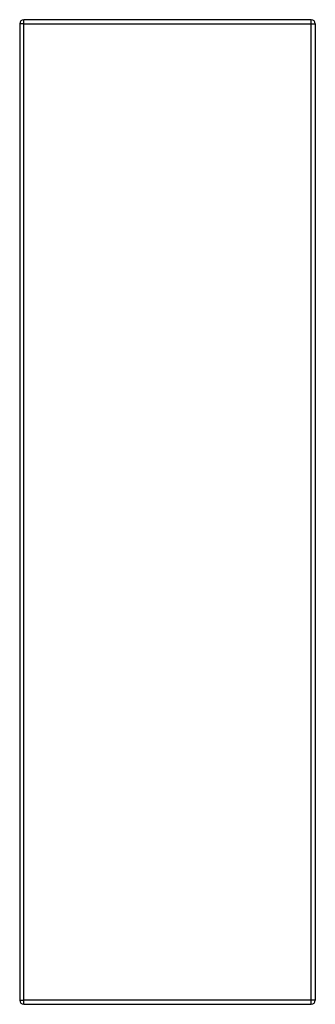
# Model space of a CAD drawing. Header units: inches. Extents: x 0 to 107, y -11 to 69.
# Tile 8 of 10: x 75 to 81, y 29 to 49. Entities that reach past the tile are written whole.
import ezdxf

# ---------------------------------------------------------------- set-up
doc = ezdxf.new("R2010")
doc.units = ezdxf.units.IN
doc.header["$MEASUREMENT"] = 0
doc.layers.add('Visible Edges(ANSI)', color=7, linetype='Continuous', lineweight=25)
doc.layers.add('Visible Tangent Edges(ANSI)', color=7, linetype='Continuous', lineweight=25)

msp = doc.modelspace()

# ---------------------------------------------------------------- linework, layer by layer
at = {"layer": 'Visible Edges(ANSI)'}
for p, q in [((74.785, 48.492), (74.785, 48.411)), ((74.785, 48.411), (74.785, 28.66)), ((80.701, 48.576), (74.869, 48.576)), ((80.785, 48.492), (80.785, 28.66)), ((74.869, 28.576), (80.701, 28.576))]:
    msp.add_line(p, q, dxfattribs=at)
for centre, start, end in [((74.869, 48.492), 90, 180), ((80.701, 48.492), 0, 90), ((74.869, 28.66), 180, 270), ((80.701, 28.66), 270, 0)]:
    msp.add_arc(centre, 0.084, start, end, dxfattribs=at)
at = {"layer": 'Visible Tangent Edges(ANSI)'}
for p, q in [((74.869, 48.492), (74.785, 48.492)), ((74.869, 48.492), (74.869, 48.576)), ((74.869, 48.492), (80.701, 48.492)), ((74.869, 28.66), (74.869, 48.492)), ((80.701, 48.492), (80.701, 48.576)), ((80.701, 48.492), (80.785, 48.492)), ((80.701, 28.66), (80.701, 48.492)), ((74.785, 28.66), (74.869, 28.66)), ((80.701, 28.66), (74.869, 28.66)), ((74.869, 28.576), (74.869, 28.66)), ((80.785, 28.66), (80.701, 28.66)), ((80.701, 28.576), (80.701, 28.66))]:
    msp.add_line(p, q, dxfattribs=at)

doc.saveas('drawing.dxf')
